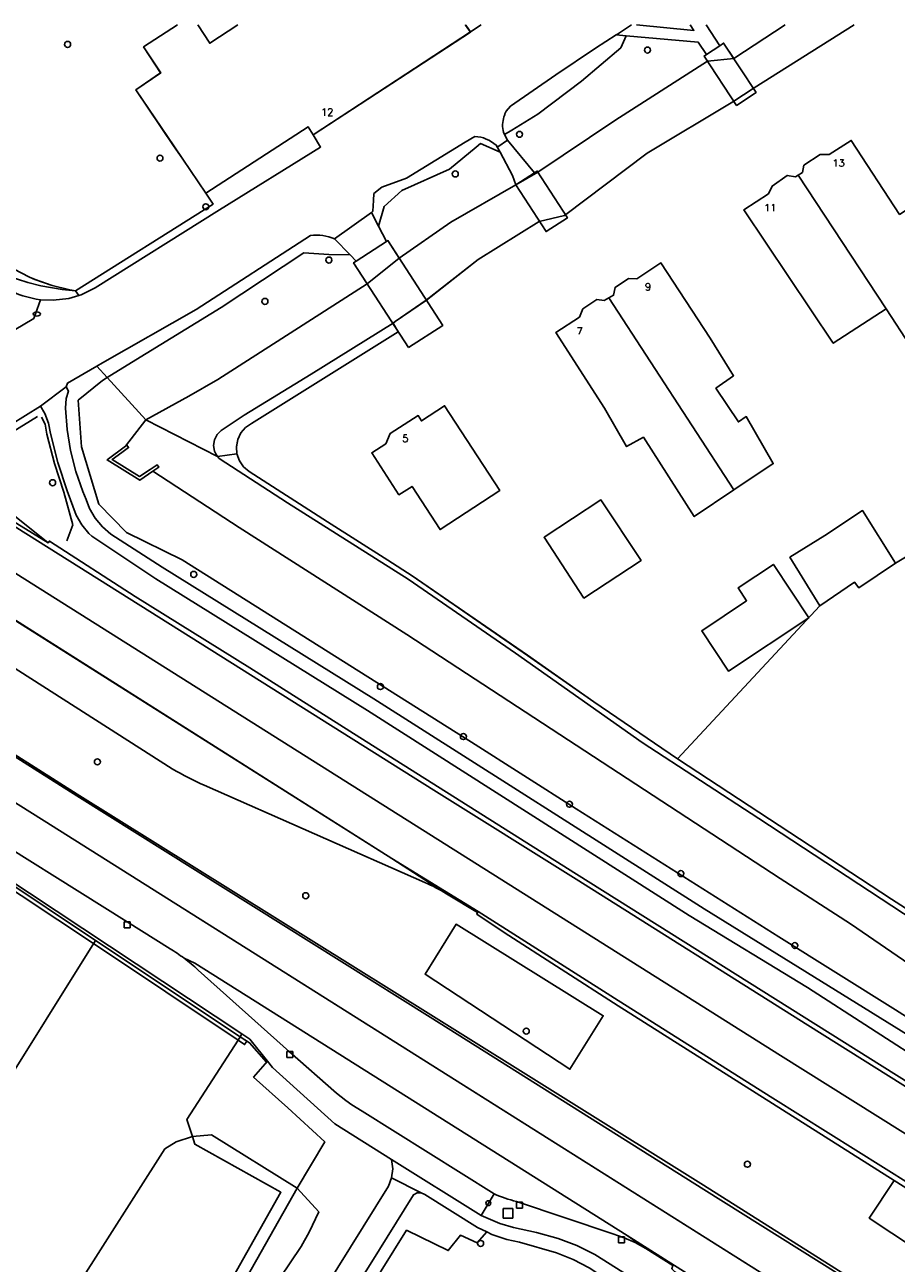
# Model space of a CAD drawing. Header units: metres. Extents: x 108000 to 109000, y 423000 to 423600.
# Tile 34 of 88: x 108188 to 108261, y 423497 to 423600. Entities that reach past the tile are written whole.
import ezdxf

# ---------------------------------------------------------------- set-up
doc = ezdxf.new("R2010")
doc.units = ezdxf.units.M
doc.header["$MEASUREMENT"] = 0
for name, color, linetype in [('brandkraan _ -put', 10, 'Continuous'), ('dek', 10, 'Continuous'), ('Erf', 10, 'Continuous'), ('gesloten verharding', 10, 'Continuous'), ('groenvoorziening', 10, 'Continuous'), ('haltepaal', 10, 'Continuous'), ('Hek', 10, 'Continuous'), ('Huisnummers', 10, 'Continuous'), ('Inrit', 10, 'Continuous'), ('inspectie- _rioolput', 10, 'Continuous'), ('kolk', 10, 'Continuous'), ('Landhoofd', 10, 'Continuous'), ('loofbos', 10, 'Continuous'), ('Muur', 10, 'Continuous'), ('oever_ slootkant', 10, 'Continuous'), ('onverhard', 10, 'Continuous'), ('open verharding', 10, 'Continuous'), ('OV-baan', 10, 'Continuous'), ('pand', 10, 'Continuous'), ('rietland', 10, 'Continuous'), ('rijbaan lokale weg', 10, 'Continuous'), ('struiken', 10, 'Continuous'), ('vegetatieobject', 10, 'Continuous'), ('Voetpad', 10, 'Continuous'), ('waterloop_ sloot', 10, 'Continuous'), ('Wegmarkering', 10, 'Continuous')]:
    doc.layers.add(name, color=color, linetype=linetype)
doc.styles.get("Standard").update_dxf_attribs({"font": 'txt.shx'})

# ---------------------------------------------------------------- blocks, each defined once
blk = doc.blocks.new('308_ACAD_1_FMEBLOCK14')
at = {"layer": 'pand', "color": 1}
for points in [[(-10.51, 7.04), (-13.34, 5.18), (-11.9, 3.02), (-13.98, 1.61), (-10.82, -3.07)], [(-10.82, -3.07), (-10.06, -4.19), (-8.14, -7.03), (0.41, -1.49), (0.83, -2.17), (13.98, 6.43), (13.58, 7.01), (13.57, 7.04)], [(-5.46, 7.04), (-7.8, 5.49), (-8.8, 7.04)]]:
    blk.add_lwpolyline(points, dxfattribs=at)
blk = doc.blocks.new('308_ACAD_1_FMEBLOCK34')
at = {"layer": 'open verharding', "color": 255}
for points in [[(-3.06, 1.25), (-4.21, 0.47), (-4.32, 0.41), (-3.51, 0.33), (2.53, -0.22), (3.22, -1.25), (4.32, -0.51), (3.18, 1.25)], [(1.84, 1.25), (2.17, 0.77), (-2.64, 1.25)]]:
    blk.add_lwpolyline(points, dxfattribs=at)
blk = doc.blocks.new('308_ACAD_1_FMEBLOCK46')
at = {"layer": 'Erf', "color": 52, "true_color": 0xd2d200}
for points in [[(-17.03, 11.11), (-23.69, 1.45), (-23.68, 1.29), (-23.65, 1.07), (-23.43, 0.28), (-22.82, -0.98), (-22.22, -2), (-20.72, -4.18), (-19.04, -6.24), (-17.91, -7.4), (-16.66, -8.43), (-15.4, -9.27), (-14.06, -9.97), (-13.6, -10.17), (-12.18, -10.68), (-10.7, -11.03), (-10.21, -11.11), (1.28, -3.86), (0.67, -2.96), (-1.26, -0.12), (-2.01, 1), (-5.17, 5.68), (-3.1, 7.09), (-4.53, 9.26), (-1.7, 11.11)], [(0.01, 11.11), (1, 9.57), (3.35, 11.11)], [(22.37, 11.11), (22.39, 11.09), (22.79, 10.51), (23.69, 11.11)]]:
    blk.add_lwpolyline(points, dxfattribs=at)
blk = doc.blocks.new('308_ACAD_1_FMEBLOCK50')
at = {"layer": 'Erf', "color": 52, "true_color": 0xd2d200}
blk.add_lwpolyline([(-10.74, 30.66), (-19.1, 25.39), (-20.88, 24.22), (-28.03, 19.93), (-34.95, 14.72), (-37.06, 14.21), (-42.16, 11.06), (-46.49, 7.64), (-49.09, 5.86), (-49.27, 5.73), (-48.84, 5.02), (-61.1, -2.64), (-61.6, -2.98), (-61.99, -3.44), (-62.25, -3.99), (-62.36, -4.58), (-62.32, -5.19), (-62.11, -5.76), (-61.76, -6.26), (-61.29, -6.66), (-54.75, -10.86), (-49.71, -14.05), (-47.68, -15.38), (-38.04, -22.01), (-32.48, -25.89), (-25.5, -30.66)], dxfattribs=at)

msp = doc.modelspace()

# ---------------------------------------------------------------- linework, layer by layer
at = {"layer": 'brandkraan _ -put', "color": 5}
msp.add_ellipse((108188.959, 423575.839), major_axis=(0.3, 0), ratio=0.5833333, dxfattribs=at)
at = {"layer": 'dek', "color": 255}
for points in [[(108244.726, 423597.386), (108247.442, 423593.269), (108249.078, 423594.348), (108246.362, 423598.465), (108246.032, 423598.248), (108244.928, 423597.509), (108244.726, 423597.386)], [(108229.004, 423586.64), (108231.517, 423582.72), (108233.3, 423583.863), (108230.787, 423587.783), (108230.542, 423587.626), (108229.004, 423586.64)], [(108220.029, 423573.031), (108222.89, 423574.885), (108218.299, 423581.97), (108218.173, 423581.888), (108215.656, 423580.257), (108215.438, 423580.116), (108220.029, 423573.031)]]:
    msp.add_lwpolyline(points, dxfattribs=at)
at = {"layer": 'Erf', "color": 52, "true_color": 0xd2d200}
for p, q in [((108260.71, 423555.042), (108266.727, 423558.625)), ((108242.509, 423538.689), (108254.391, 423551.457))]:
    msp.add_line(p, q, dxfattribs=at)
for points in [[(108259.955, 423576.281), (108255.522, 423573.395), (108248.061, 423584.548), (108250.109, 423585.867), (108250.404, 423586.524), (108251.68, 423587.423), (108252.366, 423587.307), (108252.595, 423587.446), (108252.959, 423587.667), (108253.076, 423588.263), (108254.441, 423589.162), (108255.185, 423589.165), (108257.026, 423590.335), (108261.07, 423584.158), (108261.997, 423584.768), (108265.062, 423579.959), (108262.049, 423577.912), (108264.09, 423574.604), (108261.985, 423573.163), (108259.955, 423576.281)], [(108236.755, 423577.181), (108237.167, 423577.412), (108237.283, 423578.068), (108238.411, 423578.817), (108239.096, 423578.791), (108241.115, 423580.11), (108245.249, 423573.814), (108247.191, 423570.681), (108245.72, 423569.645), (108247.596, 423566.832), (108248.245, 423567.27), (108250.504, 423563.353), (108247.208, 423561.145), (108243.899, 423558.928), (108239.656, 423565.542), (108238.249, 423564.767), (108236.403, 423567.968), (108232.328, 423574.294), (108234.317, 423575.583), (108234.582, 423576.269), (108235.77, 423577.049), (108236.365, 423576.962), (108236.755, 423577.181)], [(108220.327, 423561.435), (108219.229, 423560.745), (108216.952, 423564.25), (108218.14, 423564.999), (108218.493, 423565.865), (108220.838, 423567.364), (108221.108, 423566.918), (108223.037, 423568.178), (108227.651, 423561.11), (108222.664, 423557.842), (108220.327, 423561.435)], [(108234.684, 423552.116), (108231.358, 423557.195), (108236.108, 423560.313), (108239.463, 423555.264), (108234.684, 423552.116)], [(108254.391, 423551.457), (108251.904, 423555.527), (108254.813, 423557.355), (108257.97, 423559.423), (108260.71, 423555.042)], [(108244.525, 423549.389), (108248.281, 423551.886), (108247.567, 423552.96), (108250.518, 423554.922), (108253.474, 423550.474), (108246.767, 423546.016), (108244.525, 423549.389)], [(108260.71, 423555.042), (108257.671, 423552.968), (108257.3, 423553.436), (108254.391, 423551.457)], [(108242.509, 423538.689), (108260.388, 423526.973), (108268.804, 423521.559), (108273.223, 423518.452), (108279.611, 423513.893), (108282.528, 423511.549), (108285.237, 423509.476), (108285.474, 423509.075), (108286.632, 423508.265), (108289.086, 423506.681), (108289.897, 423505.906), (108291.873, 423504.373), (108292.702, 423504.034), (108293.848, 423503.566), (108308.763, 423493.969)], [(108192.269, 423494.522), (108199.668, 423506.11), (108200.616, 423506.706), (108201.965, 423507.144), (108201.511, 423508.571), (108205.777, 423515.187), (108193.696, 423523.258), (108175.632, 423535.24)]]:
    msp.add_lwpolyline(points, dxfattribs=at)
at = {"layer": 'gesloten verharding', "color": 255}
for points in [[(108212.678, 423589.784), (108212.048, 423590.794), (108211.629, 423591.477), (108203.08, 423585.93), (108203.689, 423585.029), (108192.199, 423577.779), (108192.482, 423577.395), (108192.659, 423577.447), (108193.839, 423578.019), (108204.217, 423584.535), (108212.678, 423589.784)], [(108228.304, 423590.363), (108227.503, 423589.801), (108227.362, 423589.935), (108227.673, 423589.358), (108228.724, 423587.402), (108229.004, 423586.64), (108230.542, 423587.626), (108228.304, 423590.363)], [(108217.512, 423583.172), (108216.92, 423584.323), (108213.853, 423582.116), (108215.143, 423580.773), (108215.656, 423580.257), (108218.173, 423581.888), (108217.512, 423583.172)]]:
    msp.add_lwpolyline(points, dxfattribs=at)
at = {"layer": 'groenvoorziening', "color": 3}
msp.add_line((108193.965, 423571.497), (108194.852, 423570.525), dxfattribs=at)
for points in [[(108237.756, 423598.079), (108238.203, 423599.086), (108237.392, 423599.16), (108235.66, 423598.057), (108232.324, 423595.821), (108228.562, 423593.188), (108228.199, 423592.777, 0.026501), (108228.087, 423592.55, 0.0286548), (108228, 423592.312, 0.1370823), (108227.962, 423591.021), (108228.059, 423590.834), (108228.657, 423591.197), (108230.841, 423592.522), (108234.489, 423595.278), (108237.756, 423598.079)], [(108225.671, 423589.765), (108226.044, 423590.074), (108227.673, 423589.358), (108227.362, 423589.935, 0.1704447), (108225.566, 423590.676), (108224.772, 423590.191), (108219.87, 423587.2), (108217.803, 423586.422), (108217.128, 423585.895), (108217.1, 423585.317), (108217.058, 423584.423), (108216.92, 423584.323), (108217.512, 423583.172), (108217.982, 423584.815), (108219.454, 423586.168), (108223.457, 423587.928), (108225.671, 423589.765)], [(108194.852, 423570.525), (108197.234, 423572.002), (108204.375, 423576.375), (108211.289, 423580.962), (108213.367, 423580.806), (108215.143, 423580.773), (108213.853, 423582.116, 0.1393479), (108211.834, 423582.392), (108202.282, 423576.207), (108194.442, 423571.774), (108193.965, 423571.497)], [(108321.351, 423465.257), (108295.348, 423481.657), (108282.726, 423489.555), (108282.427, 423489.743), (108276.283, 423493.6), (108268.228, 423498.674), (108266.028, 423495.357), (108258.528, 423500.331), (108260.616, 423503.48), (108237.536, 423518.063), (108228.014, 423524.18), (108225.726, 423525.717), (108225.792, 423525.845), (108223.2, 423527.421, 0.0472166), (108221.394, 423528.347), (108202.959, 423536.478, -0.0313351), (108200.286, 423537.863), (108176.626, 423552.941)], [(108242.12, 423496.356), (108239.871, 423497.801), (108238.971, 423498.294), (108238.049, 423498.669), (108237.106, 423499.003), (108229.043, 423501.725, -0.0498513), (108227.189, 423502.341), (108226.099, 423500.55), (108227.65, 423499.866), (108228.789, 423499.535), (108230.724, 423499.118), (108232.536, 423498.628), (108234.105, 423498.029), (108235.609, 423497.283), (108256.517, 423484.079)]]:
    msp.add_lwpolyline(points, format="xyb", dxfattribs=at)
for points in [[(108187.799, 423577.355), (108188.917, 423577.088), (108189.259, 423577.039), (108190.329, 423576.989), (108191.632, 423577.145), (108192.482, 423577.395), (108192.199, 423577.779), (108191.091, 423577.891), (108189.3, 423578.201), (108188.218, 423578.469), (108186.489, 423579.029)], [(108193.965, 423571.497), (108191.514, 423570.074), (108191.413, 423569.761), (108191.61, 423569.385), (108191.404, 423568.779), (108191.366, 423567.984), (108191.494, 423566.198), (108191.781, 423564.431), (108192.225, 423562.696), (108192.821, 423561.008), (108193.087, 423560.361), (108193.366, 423559.607), (108193.838, 423558.791), (108194.441, 423558.066), (108195.158, 423557.454), (108199.446, 423554.695), (108217.141, 423543.704), (108244.73, 423526.172), (108261.781, 423515.602)], [(108280.123, 423505.407), (108260.724, 423517.712), (108250.965, 423523.834), (108234.043, 423534.512), (108225.299, 423540.073), (108201.098, 423555.315), (108196.453, 423557.601), (108194.146, 423559.961), (108192.703, 423564.759), (108192.407, 423568.638), (108194.46, 423570.282), (108194.852, 423570.525)], [(108263.91, 423512.806), (108253.357, 423519.582), (108243.478, 423525.608), (108216.603, 423542.725), (108198.923, 423553.719), (108193.548, 423557.298), (108193.318, 423557.516), (108192.719, 423558.231), (108192.251, 423559.039), (108191.493, 423561.065), (108190.721, 423563.442), (108190.103, 423565.864), (108189.94, 423566.721), (108189.624, 423567.534), (108189.258, 423568.145), (108186.769, 423566.579)], [(108178.073, 423566.201), (108189.901, 423556.724), (108190.01, 423556.878), (108197.184, 423552.24), (108206.777, 423546.282), (108215.966, 423540.457), (108234.06, 423529.052), (108271.896, 423505.317), (108283.268, 423498.287), (108286.388, 423496.335)], [(108173.424, 423547.68), (108180.013, 423543.519), (108192.343, 423535.75), (108221.891, 423517.306), (108244.668, 423503.073), (108259.129, 423493.949), (108269.06, 423487.632), (108277.839, 423482.107), (108282.262, 423479.324), (108301.332, 423467.392), (108321.499, 423454.712)], [(108224.007, 423524.873), (108236.302, 423517.23), (108233.52, 423512.755), (108221.413, 423520.701), (108224.007, 423524.873)], [(108208.242, 423513.441), (108206.759, 423515.272), (108206.098, 423515.709), (108205.949, 423515.478), (108206.506, 423515.106), (108206.326, 423514.82), (108205.777, 423515.187), (108201.511, 423508.571), (108201.965, 423507.144), (108203.552, 423507.275), (108210.712, 423502.827)], [(108188.57, 423459.33), (108190.361, 423458.354), (108191.2, 423459.64), (108191.578, 423460.219), (108204.586, 423480.93), (108218.36, 423502.983), (108218.609, 423503.691), (108218.703, 423504.436), (108218.618, 423505.236), (108213.87, 423508.211), (108208.664, 423512.92), (108208.242, 423513.441)], [(108208.242, 423513.441), (108207.075, 423512.105), (108209.948, 423509.528), (108213.02, 423506.685), (108210.712, 423502.827)], [(108210.712, 423502.827), (108201.937, 423487.311), (108192.724, 423472.458), (108186.778, 423460.306), (108188.57, 423459.33)], [(108210.712, 423502.827), (108212.518, 423500.85), (108211.733, 423499.145), (108211.056, 423497.953), (108209.27, 423495.3), (108189.416, 423461.146), (108188.927, 423460.156), (108188.57, 423459.33)], [(108226.559, 423499.172), (108225.801, 423499.531), (108221.396, 423502.303), (108221.084, 423502.448), (108220.74, 423502.437), (108220.437, 423502.275), (108216.818, 423496.46), (108193.187, 423459.163), (108192.966, 423458.532), (108194.038, 423457.904)], [(108226.559, 423499.172), (108225.761, 423498.263), (108224.381, 423498.913), (108223.352, 423497.614), (108219.862, 423499.319), (108194.038, 423457.904)], [(108254.083, 423484.295), (108236.393, 423495.332), (108235.137, 423496.171), (108233.8, 423496.873), (108232.395, 423497.429), (108229.294, 423498.324), (108228.251, 423498.548), (108226.996, 423498.965), (108226.559, 423499.172)]]:
    msp.add_lwpolyline(points, dxfattribs=at)
at = {"layer": 'haltepaal', "color": 30}
msp.add_circle((108226.698, 423501.576), 0.2, dxfattribs=at)
at = {"layer": 'Hek', "color": 30}
for p, q in [((108189.027, 423567.291), (108186.911, 423565.959)), ((108162.23, 423472.96), (108193.859, 423523.519)), ((108205.777, 423515.187), (108205.949, 423515.478)), ((108205.949, 423515.478), (108206.098, 423515.709)), ((108201.965, 423507.144), (108202.172, 423506.494))]:
    msp.add_line(p, q, dxfattribs=at)
for points in [[(108192.199, 423577.779), (108203.689, 423585.029), (108203.08, 423585.93)], [(108189.36, 423567.238), (108189.653, 423566.627), (108189.81, 423565.799), (108190.433, 423563.358), (108191.21, 423560.966), (108191.971, 423558.229), (108191.465, 423556.904)], [(108205.949, 423515.478), (108193.859, 423523.519), (108185.682, 423528.958)], [(108208.171, 423513.359), (108206.75, 423514.98), (108205.949, 423515.478)], [(108201.965, 423507.144), (108201.511, 423508.571), (108205.777, 423515.187)]]:
    msp.add_lwpolyline(points, dxfattribs=at)
at = {"layer": 'Inrit', "color": 255}
for points in [[(108244.726, 423597.386), (108247.442, 423593.269), (108249.078, 423594.348), (108246.362, 423598.465), (108246.032, 423598.248), (108244.928, 423597.509), (108244.726, 423597.386)], [(108229.004, 423586.64), (108231.517, 423582.72), (108233.3, 423583.863), (108230.787, 423587.783), (108230.542, 423587.626), (108229.004, 423586.64)], [(108220.029, 423573.031), (108222.89, 423574.885), (108218.299, 423581.97), (108218.173, 423581.888), (108215.656, 423580.257), (108215.438, 423580.116), (108220.029, 423573.031)]]:
    msp.add_lwpolyline(points, dxfattribs=at)
at = {"layer": 'inspectie- _rioolput', "color": 30}
for p, q in [((108228.742, 423501.125), (108227.942, 423501.125)), ((108227.942, 423501.125), (108227.942, 423500.325)), ((108228.742, 423500.325), (108228.742, 423501.125)), ((108227.942, 423500.325), (108228.742, 423500.325))]:
    msp.add_line(p, q, dxfattribs=at)
at = {"layer": 'kolk', "color": 30, "true_color": 0xf07a00}
for p, q in [((108196.267, 423524.575), (108196.267, 423525.075)), ((108196.267, 423525.075), (108196.767, 423525.075)), ((108196.767, 423525.075), (108196.767, 423524.575)), ((108196.767, 423524.575), (108196.267, 423524.575)), ((108209.848, 423513.733), (108209.848, 423514.233)), ((108209.848, 423514.233), (108210.348, 423514.233)), ((108210.348, 423513.733), (108209.848, 423513.733)), ((108210.348, 423514.233), (108210.348, 423513.733)), ((108229.057, 423501.146), (108229.057, 423501.646)), ((108229.057, 423501.646), (108229.557, 423501.646)), ((108229.557, 423501.146), (108229.057, 423501.146)), ((108229.557, 423501.646), (108229.557, 423501.146)), ((108237.572, 423498.261), (108237.572, 423498.761)), ((108237.572, 423498.761), (108238.072, 423498.761)), ((108238.072, 423498.261), (108237.572, 423498.261)), ((108238.072, 423498.761), (108238.072, 423498.261))]:
    msp.add_line(p, q, dxfattribs=at)
at = {"layer": 'Landhoofd', "color": 12, "true_color": 0xc30000}
for points in [[(108246.362, 423598.465), (108246.032, 423598.248), (108244.928, 423597.509), (108244.726, 423597.386), (108245.013, 423596.951), (108247.216, 423597.171), (108246.362, 423598.465)], [(108230.846, 423587.691), (108230.787, 423587.783), (108230.542, 423587.626), (108229.004, 423586.64), (108230.846, 423587.691)], [(108219.253, 423580.498), (108218.299, 423581.97), (108218.173, 423581.888), (108215.656, 423580.257), (108215.438, 423580.116), (108216.576, 423578.36), (108219.253, 423580.498)]]:
    msp.add_lwpolyline(points, dxfattribs=at)
at = {"layer": 'loofbos', "color": 94, "true_color": 0x009600}
for points in [[(108233.52, 423512.755), (108236.302, 423517.23), (108224.007, 423524.873), (108221.413, 423520.701), (108233.52, 423512.755)], [(108260.616, 423503.48), (108258.528, 423500.331), (108266.028, 423495.357), (108268.228, 423498.674), (108266.553, 423499.729), (108260.616, 423503.48)]]:
    msp.add_lwpolyline(points, dxfattribs=at)
at = {"layer": 'Muur', "color": 12, "true_color": 0xd20000}
for points in [[(108196.632, 423564.691), (108196.485, 423564.893), (108196.383, 423564.816), (108194.836, 423563.649), (108197.576, 423561.957), (108198.664, 423562.712), (108199.149, 423563.049), (108199.01, 423563.257), (108198.426, 423562.867), (108197.537, 423562.275), (108195.248, 423563.688), (108196.055, 423564.273), (108196.632, 423564.691)], [(108181.728, 423531.827), (108174.975, 423536.351), (108172.535, 423537.911), (108169.924, 423539.577), (108169.858, 423539.473), (108169.665, 423539.192), (108171.394, 423538.047), (108175.632, 423535.24), (108193.696, 423523.258), (108205.777, 423515.187), (108206.326, 423514.82), (108206.506, 423515.106), (108205.949, 423515.478), (108206.098, 423515.709), (108181.728, 423531.827)]]:
    msp.add_lwpolyline(points, dxfattribs=at)
at = {"layer": 'oever_ slootkant', "color": 92, "true_color": 0x00c300}
for p, q in [((108194.852, 423570.525), (108198.069, 423566.997)), ((108204.053, 423563.951), (108205.691, 423564.156))]:
    msp.add_line(p, q, dxfattribs=at)
for points in [[(108244.889, 423600), (108246.032, 423598.248), (108246.362, 423598.465), (108247.216, 423597.171), (108251.501, 423600)], [(108245.013, 423596.951), (108244.726, 423597.386), (108244.928, 423597.509), (108244.239, 423598.539), (108238.203, 423599.086), (108237.756, 423598.079), (108234.489, 423595.278), (108230.841, 423592.522), (108228.657, 423591.197), (108228.059, 423590.834), (108228.304, 423590.363), (108230.542, 423587.626), (108230.787, 423587.783), (108230.846, 423587.691), (108237.255, 423592.006), (108245.013, 423596.951)], [(108229.004, 423586.64), (108228.724, 423587.402), (108227.673, 423589.358), (108226.044, 423590.074), (108225.671, 423589.765), (108223.457, 423587.928), (108219.454, 423586.168), (108217.982, 423584.815), (108217.512, 423583.172), (108218.173, 423581.888), (108218.299, 423581.97), (108219.253, 423580.498), (108223.568, 423583.518), (108229.004, 423586.64)], [(108198.069, 423566.997), (108201.662, 423568.978), (108204.097, 423570.359), (108216.576, 423578.36), (108215.438, 423580.116), (108215.656, 423580.257), (108215.143, 423580.773), (108213.367, 423580.806), (108211.289, 423580.962), (108204.375, 423576.375), (108197.234, 423572.002), (108194.852, 423570.525)], [(108205.691, 423564.156), (108205.642, 423564.761), (108205.752, 423565.358), (108206.014, 423565.905), (108206.409, 423566.366), (108206.911, 423566.708), (108219.164, 423574.366), (108218.739, 423575.078), (108211.894, 423570.81), (108206.283, 423567.39), (108204.383, 423566.101), (108204.031, 423565.766), (108203.807, 423565.335), (108203.733, 423564.855), (108203.818, 423564.376), (108203.935, 423564.164), (108204.053, 423563.951)], [(108194.852, 423570.525), (108194.46, 423570.282), (108192.407, 423568.638), (108192.703, 423564.759), (108194.146, 423559.961), (108196.453, 423557.601), (108201.098, 423555.315), (108225.299, 423540.073), (108234.043, 423534.512), (108250.965, 423523.834), (108260.724, 423517.712), (108280.123, 423505.407)], [(108204.053, 423563.951), (108204.214, 423563.777), (108209.915, 423560.079), (108220.003, 423553.69), (108228.958, 423547.505), (108239.556, 423540.046), (108249.316, 423533.715), (108262.27, 423525.194), (108268.508, 423521.171), (108271.941, 423518.714), (108282.63, 423510.898), (108284.604, 423509.676), (108282.785, 423506.509), (108279.243, 423509.454), (108269.182, 423516.528), (108256.973, 423524.903), (108251.094, 423528.69), (108219.873, 423549.073), (108205.876, 423558.007), (108198.664, 423562.712), (108197.576, 423561.957), (108194.836, 423563.649), (108196.383, 423564.816), (108198.069, 423566.997)], [(108268.804, 423521.559), (108260.388, 423526.973), (108242.509, 423538.689), (108235.524, 423543.453), (108229.971, 423547.331), (108220.329, 423553.96), (108218.299, 423555.291), (108213.256, 423558.486), (108206.719, 423562.686), (108206.242, 423563.086), (108205.896, 423563.584), (108205.691, 423564.156)]]:
    msp.add_lwpolyline(points, dxfattribs=at)
at = {"layer": 'onverhard', "color": 255}
msp.add_lwpolyline([(108186.489, 423579.029), (108188.218, 423578.469), (108189.3, 423578.201), (108191.091, 423577.891), (108192.199, 423577.779), (108191.71, 423577.861), (108190.237, 423578.214), (108188.809, 423578.721), (108188.355, 423578.919), (108187.012, 423579.62)], dxfattribs=at)
at = {"layer": 'OV-baan', "color": 254, "true_color": 0xe1e1e1}
msp.add_lwpolyline([(108202.164, 423521.61), (108201.27, 423522.031, -0.0249998), (108202.45, 423521.047), (108210.091, 423514.227), (108214.007, 423510.773), (108214.796, 423510.146), (108215.283, 423509.793), (108216.143, 423509.267), (108227.189, 423502.341, 0.0498513), (108229.043, 423501.725), (108237.106, 423499.003), (108238.049, 423498.669), (108238.971, 423498.294), (108239.871, 423497.801), (108238.306, 423498.882), (108202.164, 423521.61)], format="xyb", dxfattribs=at)
at = {"layer": 'pand', "color": 1}
for p, q in [((108252.595, 423587.446), (108259.955, 423576.281)), ((108247.208, 423561.145), (108236.755, 423577.181))]:
    msp.add_line(p, q, dxfattribs=at)
for points in [[(108259.955, 423576.281), (108261.985, 423573.163), (108264.09, 423574.604), (108262.049, 423577.912), (108265.062, 423579.959), (108261.997, 423584.768), (108261.07, 423584.158), (108257.026, 423590.335), (108255.185, 423589.165), (108254.441, 423589.162), (108253.076, 423588.263), (108252.959, 423587.667), (108252.595, 423587.446)], [(108252.595, 423587.446), (108252.366, 423587.307), (108251.68, 423587.423), (108250.404, 423586.524), (108250.109, 423585.867), (108248.061, 423584.548), (108255.522, 423573.395), (108259.955, 423576.281)], [(108247.208, 423561.145), (108250.504, 423563.353), (108248.245, 423567.27), (108247.596, 423566.832), (108245.72, 423569.645), (108247.191, 423570.681), (108245.249, 423573.814), (108241.115, 423580.11), (108239.096, 423578.791), (108238.411, 423578.817), (108237.283, 423578.068), (108237.167, 423577.412), (108236.755, 423577.181)], [(108236.755, 423577.181), (108236.365, 423576.962), (108235.77, 423577.049), (108234.582, 423576.269), (108234.317, 423575.583), (108232.328, 423574.294), (108236.403, 423567.968), (108238.249, 423564.767), (108239.656, 423565.542), (108243.899, 423558.928), (108247.208, 423561.145)], [(108222.664, 423557.842), (108227.651, 423561.11), (108223.037, 423568.178), (108221.108, 423566.918), (108220.838, 423567.364), (108218.493, 423565.865), (108218.14, 423564.999), (108216.952, 423564.25), (108219.229, 423560.745), (108220.327, 423561.435), (108222.664, 423557.842)], [(108231.358, 423557.195), (108234.684, 423552.116), (108239.463, 423555.264), (108236.108, 423560.313), (108231.358, 423557.195)], [(108251.904, 423555.527), (108254.391, 423551.457), (108257.3, 423553.436), (108257.671, 423552.968), (108260.71, 423555.042), (108257.97, 423559.423), (108254.813, 423557.355), (108251.904, 423555.527)], [(108250.518, 423554.922), (108247.567, 423552.96), (108248.281, 423551.886), (108244.525, 423549.389), (108246.767, 423546.016), (108253.474, 423550.474), (108250.518, 423554.922)]]:
    msp.add_lwpolyline(points, dxfattribs=at)
at = {"layer": 'rietland', "color": 92, "true_color": 0x00d200}
msp.add_lwpolyline([(108186.778, 423460.306), (108192.724, 423472.458), (108201.937, 423487.311), (108210.712, 423502.827), (108203.552, 423507.275), (108201.965, 423507.144), (108202.172, 423506.494), (108209.369, 423502.484), (108201.077, 423487.821), (108191.848, 423472.943), (108185.459, 423459.886)], dxfattribs=at)
at = {"layer": 'rijbaan lokale weg', "color": 255}
msp.add_line((108169.539, 423569.296), (108189.901, 423556.724), dxfattribs=at)
for points in [[(108186.769, 423566.579), (108189.258, 423568.145), (108191.413, 423569.761), (108191.514, 423570.074), (108193.965, 423571.497), (108194.442, 423571.774), (108202.282, 423576.207), (108211.834, 423582.392, -0.1393479), (108213.853, 423582.116), (108216.92, 423584.323), (108217.058, 423584.423), (108217.1, 423585.317), (108217.128, 423585.895), (108217.803, 423586.422), (108219.87, 423587.2), (108224.772, 423590.191), (108225.566, 423590.676, -0.1704447), (108227.362, 423589.935), (108227.503, 423589.801), (108228.304, 423590.363), (108228.059, 423590.834), (108227.962, 423591.021, -0.1370823), (108228, 423592.312, -0.0286548), (108228.087, 423592.55, -0.026501), (108228.199, 423592.777), (108228.562, 423593.188), (108232.324, 423595.821), (108235.66, 423598.057), (108237.392, 423599.16), (108237.499, 423599.228), (108238.657, 423600)], [(108159.41, 423563.067), (108162.222, 423561.925), (108164.214, 423560.819), (108164.604, 423560.603), (108176.626, 423552.941), (108200.286, 423537.863, 0.0313351), (108202.959, 423536.478), (108221.394, 423528.347, -0.0472166), (108223.2, 423527.421)], [(108166.639, 423543.706), (108168.569, 423542.552), (108196.509, 423525.06), (108200.095, 423522.832, -0.023214), (108201.27, 423522.031), (108202.164, 423521.61), (108238.306, 423498.882), (108239.871, 423497.801), (108242.12, 423496.356), (108242.026, 423496.097), (108242.269, 423495.844), (108242.758, 423495.479), (108249.86, 423490.909), (108260.836, 423483.945), (108274.003, 423475.723)]]:
    msp.add_lwpolyline(points, format="xyb", dxfattribs=at)
for points in [[(108226.1, 423600), (108225.198, 423599.399), (108212.048, 423590.794), (108212.678, 423589.784), (108204.217, 423584.535), (108193.839, 423578.019), (108192.659, 423577.447), (108192.482, 423577.395), (108191.632, 423577.145), (108190.329, 423576.989), (108189.259, 423577.039)], [(108189.259, 423577.039), (108188.917, 423577.088), (108187.799, 423577.355), (108187.471, 423577.465), (108186.419, 423577.929), (108185.281, 423578.584), (108183.887, 423579.55), (108182.874, 423580.385), (108181.66, 423581.57), (108181.106, 423582.191), (108180.069, 423583.533), (108179.558, 423584.313), (108177.55, 423583.163), (108177.39, 423583.427), (108175.109, 423579.899), (108179.707, 423575.7), (108180.237, 423575.059), (108180.453, 423574.704), (108180.779, 423573.939), (108180.96, 423573.067), (108180.966, 423572.234), (108180.796, 423571.359), (108180.479, 423570.589)], [(108284.419, 423493.058), (108267.391, 423503.706), (108251.125, 423513.907), (108167.727, 423566.412), (108147.638, 423579.077)], [(108180.479, 423570.589), (108188.709, 423575.469), (108189.259, 423577.039)], [(108223.2, 423527.421), (108218.621, 423530.373), (108161.635, 423566.431), (108145.869, 423576.133)], [(108189.901, 423556.724), (108178.073, 423566.201)], [(108276.006, 423479.057), (108189.585, 423533.498), (108171.648, 423544.761), (108139.195, 423565.219)], [(108286.388, 423496.335), (108283.268, 423498.287), (108271.896, 423505.317), (108234.06, 423529.052), (108215.966, 423540.457), (108206.777, 423546.282), (108197.184, 423552.24), (108190.01, 423556.878), (108189.901, 423556.724)], [(108277.839, 423482.107), (108269.06, 423487.632), (108259.129, 423493.949), (108244.668, 423503.073), (108221.891, 423517.306), (108192.343, 423535.75), (108180.013, 423543.519), (108173.424, 423547.68), (108163.909, 423553.688)], [(108223.2, 423527.421), (108225.792, 423525.845), (108225.726, 423525.717), (108228.014, 423524.18), (108237.536, 423518.063), (108260.616, 423503.48), (108266.553, 423499.729), (108268.228, 423498.674), (108276.283, 423493.6), (108282.427, 423489.743)]]:
    msp.add_lwpolyline(points, dxfattribs=at)
at = {"layer": 'struiken', "color": 92, "true_color": 0x00c300}
msp.add_lwpolyline([(108239.077, 423600), (108243.882, 423599.527), (108243.555, 423600)], dxfattribs=at)
at = {"layer": 'vegetatieobject', "color": 3}
for centre in [(108191.538, 423598.359), (108239.998, 423597.885), (108229.299, 423590.849), (108199.257, 423588.862), (108223.938, 423587.54), (108203.084, 423584.799), (108213.372, 423580.346), (108208.029, 423576.898), (108190.286, 423561.751), (108202.075, 423554.095), (108217.676, 423544.725), (108224.612, 423540.547), (108194.025, 423538.437), (108233.476, 423534.897), (108242.787, 423529.1), (108211.433, 423527.258), (108252.308, 423523.096), (108229.87, 423515.945), (108248.348, 423504.828), (108226.055, 423498.211)]:
    msp.add_circle(centre, 0.25, dxfattribs=at)
at = {"layer": 'Voetpad', "color": 255}
for p, q in [((108218.618, 423505.236), (108226.099, 423500.55)), ((108218.609, 423503.691), (108221.084, 423502.448))]:
    msp.add_line(p, q, dxfattribs=at)
for points in [[(108244.73, 423526.172), (108217.141, 423543.704), (108199.446, 423554.695), (108195.158, 423557.454), (108194.441, 423558.066), (108193.838, 423558.791), (108193.366, 423559.607), (108193.087, 423560.361), (108192.821, 423561.008), (108192.225, 423562.696), (108191.781, 423564.431), (108191.494, 423566.198), (108191.366, 423567.984), (108191.404, 423568.779), (108191.61, 423569.385), (108191.413, 423569.761), (108189.258, 423568.145), (108189.624, 423567.534), (108189.94, 423566.721), (108190.103, 423565.864), (108190.721, 423563.442), (108191.493, 423561.065), (108192.251, 423559.039), (108192.719, 423558.231), (108193.318, 423557.516), (108193.548, 423557.298), (108198.923, 423553.719), (108216.603, 423542.725), (108243.478, 423525.608), (108253.357, 423519.582), (108263.91, 423512.806)], [(108261.781, 423515.602), (108244.73, 423526.172)], [(108218.618, 423505.236), (108218.703, 423504.436), (108218.609, 423503.691)], [(108218.609, 423503.691), (108218.36, 423502.983), (108204.586, 423480.93), (108191.578, 423460.219)], [(108193.187, 423459.163), (108216.818, 423496.46), (108220.437, 423502.275), (108220.74, 423502.437), (108221.084, 423502.448)], [(108221.084, 423502.448), (108221.396, 423502.303), (108225.801, 423499.531), (108226.559, 423499.172), (108226.996, 423498.965), (108228.251, 423498.548), (108229.294, 423498.324), (108232.395, 423497.429), (108233.8, 423496.873), (108235.137, 423496.171), (108236.393, 423495.332), (108254.083, 423484.295), (108267.399, 423475.987), (108268.797, 423475.115), (108269.374, 423474.755), (108272.31, 423472.906)], [(108272.859, 423473.82), (108268.936, 423476.294), (108256.517, 423484.079), (108235.609, 423497.283), (108234.105, 423498.029), (108232.536, 423498.628), (108230.724, 423499.118), (108228.789, 423499.535), (108227.65, 423499.866), (108226.099, 423500.55)]]:
    msp.add_lwpolyline(points, dxfattribs=at)
for points in [[(108226.099, 423500.55), (108227.189, 423502.341), (108216.143, 423509.267), (108215.283, 423509.793), (108214.796, 423510.146), (108214.007, 423510.773), (108210.091, 423514.227), (108202.45, 423521.047, 0.0249998), (108201.27, 423522.031, 0.023214), (108200.095, 423522.832), (108196.509, 423525.06), (108168.569, 423542.552), (108166.639, 423543.706, 0.1327888), (108159.673, 423545.445)], [(108164.698, 423542.647, -0.0414883), (108166.532, 423541.687), (108168.291, 423540.619), (108169.924, 423539.577), (108172.535, 423537.911), (108174.975, 423536.351), (108181.728, 423531.827), (108206.098, 423515.709), (108206.759, 423515.272), (108208.242, 423513.441), (108208.664, 423512.92), (108213.87, 423508.211), (108218.618, 423505.236)]]:
    msp.add_lwpolyline(points, format="xyb", dxfattribs=at)
at = {"layer": 'waterloop_ sloot', "color": 5}
msp.add_line((108204.053, 423563.951), (108198.069, 423566.997), dxfattribs=at)
for points in [[(108251.501, 423600), (108247.216, 423597.171), (108245.013, 423596.951), (108237.255, 423592.006), (108230.846, 423587.691), (108229.004, 423586.64), (108223.568, 423583.518), (108219.253, 423580.498), (108216.576, 423578.36), (108204.097, 423570.359), (108201.662, 423568.978), (108198.069, 423566.997)], [(108204.053, 423563.951), (108203.935, 423564.164), (108203.818, 423564.376), (108203.733, 423564.855), (108203.807, 423565.335), (108204.031, 423565.766), (108204.383, 423566.101), (108206.283, 423567.39), (108211.894, 423570.81), (108218.739, 423575.078), (108218.921, 423575.203), (108221.513, 423576.986), (108225.844, 423580.401), (108230.949, 423583.555), (108233.061, 423584.066), (108239.975, 423589.278), (108247.13, 423593.568), (108248.911, 423594.737), (108257.263, 423600)], [(108198.069, 423566.997), (108196.383, 423564.816), (108196.485, 423564.893), (108196.632, 423564.691), (108196.055, 423564.273), (108195.248, 423563.688), (108197.537, 423562.275), (108198.426, 423562.867), (108199.01, 423563.257), (108199.149, 423563.049), (108198.664, 423562.712), (108205.876, 423558.007), (108219.873, 423549.073), (108251.094, 423528.69), (108256.973, 423524.903), (108269.182, 423516.528)], [(108262.27, 423525.194), (108249.316, 423533.715), (108239.556, 423540.046), (108228.958, 423547.505), (108220.003, 423553.69), (108209.915, 423560.079), (108204.214, 423563.777), (108204.053, 423563.951)], [(108185.459, 423459.886), (108191.848, 423472.943), (108201.077, 423487.821), (108209.369, 423502.484), (108202.172, 423506.494), (108201.965, 423507.144), (108200.616, 423506.706), (108199.668, 423506.11), (108192.269, 423494.522), (108191.331, 423493.054), (108182.374, 423478.1), (108174.186, 423464.743)]]:
    msp.add_lwpolyline(points, dxfattribs=at)
at = {"layer": 'Wegmarkering', "color": 255}
for points in [[(108440.544, 423398.89), (108440.463, 423398.82), (108411.614, 423417.206), (108384.971, 423433.946), (108364.669, 423446.66), (108350.95, 423455.262), (108337.339, 423463.777), (108317.136, 423476.454), (108303.815, 423484.823), (108287.707, 423494.907), (108271.439, 423505.11), (108253.386, 423516.451), (108234.046, 423528.644), (108222.155, 423536.057), (108169.46, 423569.171)], [(108439.217, 423392.136), (108439.273, 423392.225), (108436.429, 423393.876), (108433.142, 423395.898), (108413.745, 423407.991), (108396.492, 423418.829), (108379.561, 423429.429), (108365.474, 423438.272), (108321.464, 423465.831), (108296.237, 423481.691), (108283.096, 423489.927), (108266.647, 423500.219), (108250.475, 423510.353), (108237.533, 423518.5), (108225.843, 423525.933), (108218.621, 423530.373), (108165.971, 423563.616)], [(108161.939, 423554.926), (108163.31, 423553.91), (108179.898, 423543.413), (108192.296, 423535.596), (108221.833, 423517.108), (108244.714, 423502.714), (108259.054, 423493.737), (108269.106, 423487.422), (108282.183, 423479.137), (108299.95, 423467.953), (108321.372, 423454.491)]]:
    msp.add_lwpolyline(points, dxfattribs=at)
for points in [[(108167.727, 423566.412), (108251.125, 423513.907), (108267.391, 423503.706), (108285.256, 423492.534), (108322.672, 423469.025), (108366.902, 423441.328), (108427.414, 423403.344), (108435.021, 423398.539, 0.0441771), (108452.823, 423389.163, 0.0330613), (108468.133, 423384.151, 0.029025), (108483.918, 423380.863, 0.0289576), (108499.952, 423379.465, 0.0278101), (108516.055, 423379.983)], [(108509.784, 423367.123, -0.0131037), (108499.122, 423366.849, -0.0305872), (108481.374, 423367.988, -0.02205), (108465.53, 423370.783, -0.0192433), (108449.226, 423375.05, -0.025979), (108436.418, 423379.756, -0.0346074), (108424.139, 423386.07), (108423.272, 423386.57), (108417.282, 423390.302), (108406.618, 423396.982), (108355.646, 423428.991), (108338.293, 423439.919), (108297.446, 423465.594), (108277.607, 423478.048), (108189.585, 423533.498), (108171.648, 423544.761)], [(108510.002, 423363.721), (108507.103, 423363.614, -0.0201459), (108492.276, 423363.606, -0.0241355), (108475.795, 423365.332, -0.0227436), (108459.808, 423368.661, -0.0177006), (108443.975, 423373.187, -0.0385117), (108428.681, 423379.655), (108421.772, 423383.532), (108408.177, 423392.085), (108355.726, 423424.99), (108336.129, 423437.332), (108316.193, 423449.833), (108301.446, 423459.213), (108287.109, 423468.156), (108272.887, 423477.068), (108242.258, 423496.357), (108238.306, 423498.882), (108202.164, 423521.61), (108201.27, 423522.031)]]:
    msp.add_lwpolyline(points, format="xyb", dxfattribs=at)

# ---------------------------------------------------------------- block references
at = {"layer": 'Erf', "color": 52, "true_color": 0xd2d200}
for name, p in [('308_ACAD_1_FMEBLOCK46', (108202.413, 423588.889)), ('308_ACAD_1_FMEBLOCK50', (108268.007, 423569.345))]:
    msp.add_blockref(name, p, dxfattribs=at)
at = {"layer": 'open verharding', "color": 255}
msp.add_blockref('308_ACAD_1_FMEBLOCK34', (108241.712, 423598.754), dxfattribs=at)
at = {"layer": 'pand', "color": 1}
msp.add_blockref('308_ACAD_1_FMEBLOCK14', (108211.219, 423592.965), dxfattribs=at)

# ---------------------------------------------------------------- texts
at = {"layer": 'Huisnummers', "color": 255}
for s, p in [('12', (108212.712, 423592.404)), ('13', (108255.453, 423588.156)), ('11', (108249.735, 423584.427)), ('9', (108239.785, 423577.813)), ('7', (108234.072, 423574.117)), ('5', (108219.497, 423565.15))]:
    msp.add_text(s, height=0.6, dxfattribs=at).set_placement(p)

doc.saveas('drawing.dxf')
